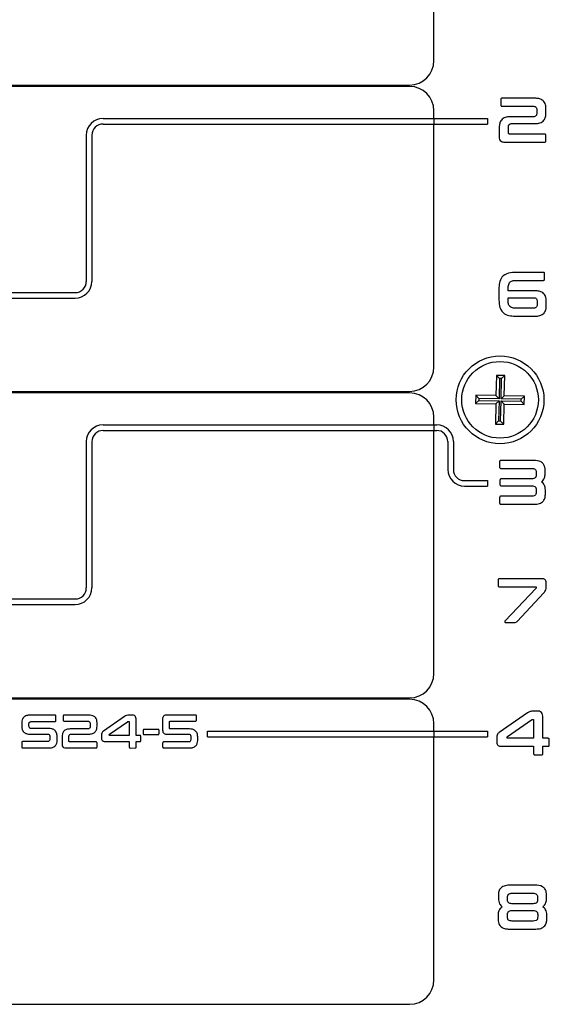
# Model space of a CAD drawing. Header units: millimetres. Extents: x -5 to 540, y -6 to 367.
# Tile 10 of 12: x 417 to 455, y 259 to 330. Entities that reach past the tile are written whole.
import ezdxf

# ---------------------------------------------------------------- set-up
doc = ezdxf.new("R2010")
doc.units = ezdxf.units.MM

msp = doc.modelspace()

# ---------------------------------------------------------------- linework, layer by layer
at = {"color": 7, "linetype": 'Continuous', "lineweight": 25}
for p, q in [((446.3949, 326.9543), (446.3949, 344.4043)), ((398.6449, 325.2043), (444.6449, 325.2043)), ((444.6449, 325.1043), (398.6449, 325.1043)), ((451.1998, 324.1605), (451.2002, 323.7752)), ((453.653, 324.2551), (451.2981, 324.2558)), ((446.3949, 322.8043), (446.3949, 323.3543)), ((451.2978, 323.6793), (453.5466, 323.68)), ((453.7814, 323.405), (453.782, 323.1978)), ((454.4402, 323.1975), (454.4409, 323.5353)), ((422.6449, 322.8043), (446.3949, 322.8043)), ((422.6449, 322.4043), (446.3949, 322.4043)), ((446.3949, 322.8043), (446.3949, 322.4043)), ((446.3949, 322.8043), (450.2449, 322.8043)), ((446.3949, 304.9543), (446.3949, 322.4043)), ((446.3949, 322.4043), (450.2449, 322.4043)), ((450.2449, 322.8043), (450.2449, 322.4043)), ((453.5505, 322.9271), (451.8632, 322.9277)), ((451.9741, 322.4343), (453.6621, 322.4349)), ((451.0838, 322.1716), (451.0844, 321.4749)), ((451.7432, 321.7793), (451.7432, 322.1718)), ((454.3339, 321.6827), (451.8321, 321.6827)), ((421.4449, 321.6043), (421.4449, 311.1043)), ((421.8449, 321.6043), (421.8449, 311.1043)), ((451.4981, 321.1068), (454.3341, 321.1068)), ((454.4363, 321.2015), (454.4364, 321.5874)), ((454.2418, 311.7551), (452.3208, 311.7558)), ((452.3204, 311.1793), (454.242, 311.18)), ((454.3404, 311.2746), (454.3406, 311.6605)), ((451.063, 310.5477), (451.0637, 309.7731)), ((451.7225, 310.4277), (451.7225, 310.5193)), ((453.6757, 310.4271), (451.7225, 310.4277)), ((396.8949, 310.3043), (420.6449, 310.3043)), ((396.8949, 309.9043), (420.6449, 309.9043)), ((451.7225, 309.7773), (451.7225, 309.9349)), ((451.7225, 309.9349), (453.5399, 309.9349)), ((453.8021, 309.6768), (453.8028, 309.4451)), ((454.461, 309.3571), (454.4616, 309.6769)), ((453.535, 309.1827), (452.3208, 309.1827)), ((452.3204, 308.6068), (453.6442, 308.6068)), ((450.8794, 304.3601), (450.8493, 302.9104)), ((451.4792, 304.3476), (450.8794, 304.3601)), ((451.1023, 304.1277), (450.8794, 304.3601)), ((451.1023, 304.1277), (451.0722, 302.678)), ((451.2468, 304.1247), (451.1023, 304.1277)), ((451.2167, 302.675), (451.2468, 304.1247)), ((451.2468, 304.1247), (451.4792, 304.3476)), ((451.4491, 302.898), (451.4792, 304.3476)), ((398.6449, 303.2043), (444.6449, 303.2043)), ((444.6449, 303.1043), (398.6449, 303.1043)), ((449.3996, 302.9405), (449.3871, 302.3406)), ((449.6196, 302.5636), (449.3871, 302.3406)), ((450.8493, 302.9104), (449.3996, 302.9405)), ((449.6226, 302.7081), (449.3996, 302.9405)), ((449.6226, 302.7081), (449.6196, 302.5636)), ((449.6196, 302.5636), (451.0692, 302.5335)), ((451.0722, 302.678), (449.6226, 302.7081)), ((451.0722, 302.678), (450.8493, 302.9104)), ((451.2167, 302.675), (451.4491, 302.898)), ((452.6664, 302.6449), (451.2167, 302.675)), ((452.8988, 302.8679), (451.4491, 302.898)), ((452.6634, 302.5004), (452.6664, 302.6449)), ((452.6664, 302.6449), (452.8988, 302.8679)), ((452.8864, 302.268), (452.8988, 302.8679)), ((449.3871, 302.3406), (450.8368, 302.3105)), ((450.8368, 302.3105), (450.8067, 300.8609)), ((451.0692, 302.5335), (450.8368, 302.3105)), ((451.0692, 302.5335), (451.0391, 301.0838)), ((451.1836, 301.0808), (451.2137, 302.5305)), ((451.2137, 302.5305), (451.4367, 302.2981)), ((451.2137, 302.5305), (452.6634, 302.5004)), ((451.4066, 300.8484), (451.4367, 302.2981)), ((451.4367, 302.2981), (452.8864, 302.268)), ((452.6634, 302.5004), (452.8864, 302.268)), ((446.3949, 300.8043), (446.3949, 301.3543)), ((422.6449, 300.8043), (446.3949, 300.8043)), ((446.3949, 300.8043), (446.3949, 300.4043)), ((446.3949, 300.8043), (446.5949, 300.8043)), ((451.0391, 301.0838), (450.8067, 300.8609)), ((450.8067, 300.8609), (451.4066, 300.8484)), ((451.0391, 301.0838), (451.1836, 301.0808)), ((451.1836, 301.0808), (451.4066, 300.8484)), ((422.6449, 300.4043), (446.3949, 300.4043)), ((446.3949, 282.9543), (446.3949, 300.4043)), ((446.3949, 300.4043), (446.5949, 300.4043)), ((421.4449, 299.6043), (421.4449, 289.1043)), ((421.8449, 299.6043), (421.8449, 289.1043)), ((447.3949, 299.6043), (447.3949, 297.6043)), ((447.7949, 299.6043), (447.7949, 297.6043)), ((451.1136, 298.1605), (451.1139, 297.7752)), ((451.2122, 297.6793), (453.4044, 297.68)), ((453.5343, 298.2551), (451.2125, 298.2558)), ((453.3547, 296.9271), (451.2394, 296.9277)), ((453.7399, 297.3856), (453.7405, 297.217)), ((454.3767, 297.2941), (454.3772, 297.5256)), ((448.5949, 296.8043), (450.2449, 296.8043)), ((448.5949, 296.4043), (450.2449, 296.4043)), ((450.2449, 296.8043), (450.2449, 296.4043)), ((451.1363, 296.8331), (451.1363, 296.5292)), ((451.2394, 296.4343), (453.355, 296.4349)), ((451.1136, 295.5874), (451.1139, 295.2021)), ((453.413, 295.6827), (451.2125, 295.6827)), ((453.7444, 296.1392), (453.7449, 295.9688)), ((454.3987, 295.8668), (454.3994, 296.1349)), ((451.2122, 295.1068), (453.615, 295.1068)), ((450.9975, 289.6527), (450.9981, 289.283)), ((451.1006, 289.1832), (453.701, 289.1838)), ((454.1666, 289.7513), (451.1012, 289.7519)), ((453.7412, 289.1521), (453.7413, 289.1302)), ((454.4538, 289.1657), (454.454, 289.4769)), ((453.7049, 289.0535), (451.5002, 286.7281)), ((452.3697, 286.6918), (454.2792, 288.7485)), ((396.8949, 288.3043), (420.6449, 288.3043)), ((396.8949, 287.9043), (420.6449, 287.9043)), ((451.5494, 286.6062), (452.177, 286.6068)), ((398.6449, 281.2043), (444.6449, 281.2043)), ((444.6449, 281.1043), (398.6449, 281.1043)), ((419.1889, 279.9674), (417.4095, 279.9679)), ((421.6279, 279.9674), (419.8618, 279.9679)), ((424.7294, 279.9674), (424.5328, 279.9679)), ((429.2797, 279.9674), (427.2333, 279.9679)), ((453.1141, 280.1196), (451.084, 278.7185)), ((453.8248, 280.2551), (453.5627, 280.2558)), ((416.8092, 279.4222), (416.8097, 279.1714)), ((417.3291, 279.1951), (417.3291, 279.3124)), ((417.5061, 279.5044), (419.1893, 279.5049)), ((419.2638, 279.5779), (419.264, 279.8946)), ((419.7881, 279.8964), (419.7883, 279.6075)), ((419.8615, 279.5355), (421.5481, 279.536)), ((421.7242, 279.3298), (421.7247, 279.1744)), ((422.2184, 279.1742), (422.2188, 279.4275)), ((424.1963, 279.8658), (422.6738, 278.815)), ((423.1171, 278.5935), (424.4051, 279.4884)), ((424.4789, 279.5151), (424.4992, 279.5156)), ((424.5256, 279.4782), (424.5261, 278.5021)), ((425.0202, 278.5021), (425.0202, 279.621)), ((426.9223, 279.6917), (426.9228, 278.8754)), ((427.4169, 279.0477), (427.4169, 279.4601)), ((427.4831, 279.5355), (429.2799, 279.536)), ((429.3531, 279.607), (429.3534, 279.8965)), ((446.3949, 278.8043), (446.3949, 279.3543)), ((451.6752, 278.4232), (453.3924, 279.6164)), ((453.4909, 279.6521), (453.5179, 279.6527)), ((453.5531, 279.6028), (453.5538, 278.3013)), ((454.2126, 278.3013), (454.2126, 279.7933)), ((417.4025, 278.6018), (418.6588, 278.6022)), ((418.7589, 279.003), (417.5032, 279.003)), ((421.5511, 278.9714), (420.2856, 278.9719)), ((420.3688, 278.6018), (421.6347, 278.6022)), ((422.5423, 278.539), (422.5427, 278.2823)), ((423.0972, 278.5254), (423.0974, 278.5259)), ((423.0974, 278.5259), (423.0974, 278.5463)), ((425.5319, 278.877), (425.5319, 278.6347)), ((425.5922, 278.5735), (426.6043, 278.574)), ((426.6043, 278.9373), (425.5924, 278.9378)), ((426.6646, 278.6343), (426.6648, 278.8772)), ((427.2331, 278.6018), (428.7728, 278.6022)), ((428.8561, 278.9714), (427.4836, 278.9719)), ((430.1449, 278.8043), (446.3949, 278.8043)), ((430.1449, 278.4043), (430.1449, 278.8043)), ((446.3949, 278.8043), (446.3949, 278.4043)), ((446.3949, 278.8043), (450.2449, 278.8043)), ((450.2449, 278.8043), (450.2449, 278.4043)), ((416.8126, 277.9958), (416.8131, 277.6795)), ((418.6554, 278.0692), (416.8911, 278.0692)), ((418.8324, 278.4067), (418.8329, 278.2643)), ((419.3518, 278.1524), (419.3523, 278.4315)), ((419.701, 278.4048), (419.7015, 277.8822)), ((420.1956, 278.1105), (420.1956, 278.4049)), ((422.1386, 278.0381), (420.2623, 278.0381)), ((422.2154, 277.6772), (422.2155, 277.9666)), ((422.7577, 278.0755), (424.5261, 278.076)), ((424.5261, 278.5021), (423.1243, 278.5021)), ((424.5261, 278.076), (424.5261, 277.6785)), ((425.0197, 277.6782), (425.0202, 278.076)), ((425.2955, 278.5021), (425.0202, 278.5021)), ((425.0202, 278.076), (425.2959, 278.076)), ((425.3694, 278.1499), (425.3698, 278.4243)), ((426.9257, 277.9666), (426.9262, 277.6776)), ((428.769, 278.0381), (427.0029, 278.0381)), ((428.9455, 278.4082), (428.946, 278.2354)), ((429.4397, 278.1417), (429.4402, 278.4084)), ((430.1449, 278.4043), (446.3949, 278.4043)), ((446.3949, 260.9543), (446.3949, 278.4043)), ((446.3949, 278.4043), (450.2449, 278.4043)), ((450.9087, 278.3506), (450.9092, 278.0083)), ((451.6486, 278.3324), (451.6488, 278.3331)), ((451.6488, 278.3331), (451.6488, 278.3603)), ((453.5538, 278.3013), (451.6847, 278.3013)), ((454.5796, 278.3013), (454.2126, 278.3013)), ((454.6782, 277.8318), (454.6788, 278.1976)), ((416.8909, 277.6062), (418.7526, 277.6062)), ((420.0118, 277.6062), (422.1387, 277.6062)), ((424.6024, 277.6057), (424.9468, 277.6062)), ((427.0026, 277.6062), (428.8494, 277.6062)), ((451.1959, 277.7326), (453.5538, 277.7333)), ((453.5538, 277.7333), (453.5538, 277.2032)), ((454.212, 277.2028), (454.2126, 277.7333)), ((454.2126, 277.7333), (454.5802, 277.7333)), ((453.6556, 277.1062), (454.1147, 277.1068)), ((453.6368, 267.7551), (451.8801, 267.7558)), ((451.0254, 267.0243), (451.026, 266.7996)), ((451.681, 266.7053), (451.6815, 266.8794)), ((452.0078, 267.1793), (453.5089, 267.18)), ((453.8352, 266.8791), (453.8355, 266.7056)), ((454.4804, 266.7993), (454.4809, 267.025)), ((452.0565, 265.9381), (453.4603, 265.9388)), ((453.4597, 266.4232), (452.0567, 266.4238)), ((451.0033, 265.6282), (451.0036, 265.3672)), ((451.6771, 265.457), (451.6771, 265.6552)), ((453.5129, 265.1827), (452.0037, 265.1827)), ((453.8436, 265.6548), (453.8443, 265.4572)), ((454.5025, 265.3668), (454.5031, 265.6282)), ((451.8003, 264.6068), (453.7163, 264.6068)), ((398.6449, 259.2043), (444.6449, 259.2043))]:
    msp.add_line(p, q, dxfattribs=at)
for radius in [3.15, 2.75]:
    msp.add_circle((451.143, 302.6043), radius, dxfattribs=at)
for centre, radius, start, end in [((444.6449, 326.9543), 1.75, 270, 0), ((444.6449, 323.3543), 1.75, 0, 90), ((422.6449, 321.6043), 1.2, 90, 180), ((422.6449, 321.6043), 0.8, 90, 180), ((420.6449, 311.1043), 0.8, 270, 0), ((420.6449, 311.1043), 1.2, 270, 0), ((444.6449, 304.9543), 1.75, 270, 0), ((444.6449, 301.3543), 1.75, 0, 90), ((422.6449, 299.6043), 1.2, 90, 180), ((446.5949, 299.6043), 1.2, 0, 90), ((422.6449, 299.6043), 0.8, 90, 180), ((446.5949, 299.6043), 0.8, 0, 90), ((448.5949, 297.6043), 1.2, 180, 270), ((448.5949, 297.6043), 0.8, 180, 270), ((420.6449, 289.1043), 1.2, 270, 360), ((420.6449, 289.1043), 0.8, 270, 360), ((444.6449, 282.9543), 1.75, 270, 0), ((444.6449, 279.3543), 1.75, 0, 90), ((444.6449, 260.9543), 1.75, 270, 0)]:
    msp.add_arc(centre, radius, start, end, dxfattribs=at)
for points, knots in [([(451.2981, 324.2558), (451.2834, 324.2551), (451.254, 324.2538), (451.2168, 324.231), (451.2014, 324.1951), (451.2004, 324.172), (451.1998, 324.1605)], [0, 0, 0, 0, 0.2804045, 0.5589546, 0.7791034, 1, 1, 1, 1]), ([(451.2002, 323.7752), (451.2007, 323.7604), (451.2017, 323.7308), (451.2268, 323.6947), (451.2631, 323.681), (451.2862, 323.6799), (451.2978, 323.6793)], [0, 0, 0, 0, 0.280362, 0.5588003, 0.7791083, 1, 1, 1, 1]), ([(454.4409, 323.5353), (454.4313, 323.6495), (454.4124, 323.8773), (454.198, 324.137), (453.9199, 324.2403), (453.7421, 324.2502), (453.653, 324.2551)], [0, 0, 0, 0, 0.2801527, 0.5584668, 0.7788497, 1, 1, 1, 1]), ([(453.5466, 323.68), (453.5858, 323.677), (453.6637, 323.6712), (453.7721, 323.5687), (453.7778, 323.4672), (453.7814, 323.405)], [0, 0, 0, 0, 0.2815358, 0.5601904, 1, 1, 1, 1]), ([(453.782, 323.1978), (453.7806, 323.1597), (453.7777, 323.0838), (453.7296, 322.9829), (453.6404, 322.9329), (453.5805, 322.929), (453.5505, 322.9271)], [0, 0, 0, 0, 0.2809324, 0.559492, 0.7793766, 1, 1, 1, 1]), ([(453.6621, 322.4349), (453.7787, 322.4422), (454.0109, 322.4568), (454.2979, 322.644), (454.4242, 322.924), (454.4349, 323.1062), (454.4402, 323.1975)], [0, 0, 0, 0, 0.2807884, 0.5589785, 0.7789705, 1, 1, 1, 1]), ([(451.8632, 322.9277), (451.7471, 322.9201), (451.5161, 322.905), (451.2287, 322.7219), (451.1, 322.444), (451.0892, 322.2626), (451.0838, 322.1716)], [0, 0, 0, 0, 0.2808696, 0.5591232, 0.7790389, 1, 1, 1, 1]), ([(451.7432, 322.1718), (451.7444, 322.2094), (451.7468, 322.2842), (451.7973, 322.382), (451.8855, 322.4297), (451.9445, 322.4327), (451.9741, 322.4343)], [0, 0, 0, 0, 0.2809042, 0.5594152, 0.7792352, 1, 1, 1, 1]), ([(451.8321, 321.6827), (451.8178, 321.6834), (451.7893, 321.6847), (451.7559, 321.7107), (451.7441, 321.746), (451.7435, 321.7682), (451.7432, 321.7793)], [0, 0, 0, 0, 0.2802754, 0.5587017, 0.779138, 1, 1, 1, 1]), ([(454.4364, 321.5874), (454.4352, 321.6024), (454.4327, 321.6322), (454.4062, 321.6681), (454.3689, 321.6806), (454.3455, 321.682), (454.3339, 321.6827)], [0, 0, 0, 0, 0.2803609, 0.5583966, 0.7793876, 1, 1, 1, 1]), ([(451.0844, 321.4749), (451.0867, 321.4142), (451.0911, 321.2936), (451.2411, 321.1157), (451.4005, 321.1102), (451.4981, 321.1068)], [0, 0, 0, 0, 0.2816564, 0.5598839, 1, 1, 1, 1]), ([(454.3341, 321.1068), (454.349, 321.1073), (454.3788, 321.1083), (454.4166, 321.1308), (454.4337, 321.1665), (454.4354, 321.1898), (454.4363, 321.2015)], [0, 0, 0, 0, 0.2803052, 0.5592733, 0.7790882, 1, 1, 1, 1]), ([(452.3208, 311.7558), (452.1304, 311.7519), (451.7527, 311.7443), (451.2501, 311.4729), (451.0769, 310.9939), (451.0676, 310.6968), (451.063, 310.5477)], [0, 0, 0, 0, 0.2814861, 0.5586553, 0.7786242, 1, 1, 1, 1]), ([(454.3406, 311.6605), (454.3398, 311.6753), (454.3382, 311.7048), (454.313, 311.7408), (454.2764, 311.754), (454.2533, 311.7548), (454.2418, 311.7551)], [0, 0, 0, 0, 0.2803373, 0.5586626, 0.7791464, 1, 1, 1, 1]), ([(451.7225, 310.5193), (451.7232, 310.6171), (451.7246, 310.8109), (451.8375, 311.0869), (452.0902, 311.1755), (452.2435, 311.178), (452.3204, 311.1793)], [0, 0, 0, 0, 0.2817892, 0.558923, 0.7785643, 1, 1, 1, 1]), ([(454.242, 311.18), (454.2567, 311.1804), (454.2861, 311.1814), (454.3235, 311.2041), (454.3387, 311.24), (454.3398, 311.2631), (454.3404, 311.2746)], [0, 0, 0, 0, 0.28036721, 0.5589257, 0.77912152, 1, 1, 1, 1]), ([(454.4616, 309.6769), (454.4559, 309.7945), (454.4444, 310.0286), (454.2415, 310.3131), (453.9505, 310.4152), (453.7674, 310.4231), (453.6757, 310.4271)], [0, 0, 0, 0, 0.28063964, 0.55833574, 0.77870156, 1, 1, 1, 1]), ([(451.0637, 309.7731), (451.0687, 309.5848), (451.0787, 309.2113), (451.4093, 308.7555), (451.8823, 308.6197), (452.1742, 308.6111), (452.3204, 308.6068)], [0, 0, 0, 0, 0.2811624, 0.5577012, 0.7783847, 1, 1, 1, 1]), ([(452.3208, 309.1827), (452.2275, 309.1827), (452.0429, 309.1826), (451.7931, 309.3177), (451.7262, 309.5591), (451.7237, 309.7045), (451.7225, 309.7773)], [0, 0, 0, 0, 0.2818324, 0.557833, 0.7782774, 1, 1, 1, 1]), ([(453.5399, 309.9349), (453.5799, 309.9334), (453.6593, 309.9305), (453.7612, 309.8695), (453.7998, 309.7706), (453.8014, 309.7081), (453.8021, 309.6768)], [0, 0, 0, 0, 0.28114212, 0.55846167, 0.77862919, 1, 1, 1, 1]), ([(453.8028, 309.4451), (453.8018, 309.4041), (453.8, 309.3227), (453.7308, 309.2232), (453.6305, 309.1856), (453.5668, 309.1837), (453.535, 309.1827)], [0, 0, 0, 0, 0.28077726, 0.55835034, 0.77881886, 1, 1, 1, 1]), ([(453.6442, 308.6068), (453.7635, 308.6121), (454.0007, 308.6225), (454.3069, 308.7923), (454.4479, 309.0765), (454.4566, 309.2634), (454.461, 309.3571)], [0, 0, 0, 0, 0.281224, 0.5591851, 0.7791238, 1, 1, 1, 1]), ([(451.2125, 298.2558), (451.1978, 298.2551), (451.1683, 298.2537), (451.1306, 298.2314), (451.1152, 298.1952), (451.1141, 298.1721), (451.1136, 298.1605)], [0, 0, 0, 0, 0.2803907, 0.558904, 0.779153, 1, 1, 1, 1]), ([(451.1139, 297.7752), (451.1144, 297.7603), (451.1154, 297.7307), (451.1408, 297.6945), (451.1775, 297.6812), (451.2006, 297.6799), (451.2122, 297.6793)], [0, 0, 0, 0, 0.2803744, 0.5586298, 0.7792259, 1, 1, 1, 1]), ([(453.4044, 297.68), (453.4526, 297.6784), (453.5486, 297.6754), (453.6764, 297.6142), (453.7375, 297.4996), (453.7391, 297.4236), (453.7399, 297.3856)], [0, 0, 0, 0, 0.281044, 0.5597557, 0.7792284, 1, 1, 1, 1]), ([(454.3772, 297.5256), (454.3742, 297.606), (454.3681, 297.7664), (454.2801, 297.9973), (454.0078, 298.2373), (453.7296, 298.2478), (453.5343, 298.2551)], [0, 0, 0, 0, 0.1877116, 0.3747211, 0.5611201, 1, 1, 1, 1]), ([(451.2394, 296.9277), (451.2245, 296.927), (451.1946, 296.9255), (451.156, 296.9042), (451.1384, 296.8683), (451.137, 296.8448), (451.1363, 296.8331)], [0, 0, 0, 0, 0.2803269, 0.5591869, 0.7791562, 1, 1, 1, 1]), ([(453.7405, 297.217), (453.7377, 297.1699), (453.7336, 297.0992), (453.6819, 297.0198), (453.5718, 296.9318), (453.4511, 296.9292), (453.3547, 296.9271)], [0, 0, 0, 0, 0.2502915, 0.3760207, 0.5014834, 1, 1, 1, 1]), ([(454.116, 296.7086), (454.1634, 296.7494), (454.2581, 296.831), (454.3585, 297.0358), (454.3698, 297.1962), (454.3767, 297.2941)], [0, 0, 0, 0, 0.2801036, 0.5602137, 1, 1, 1, 1]), ([(451.1363, 296.5292), (451.1372, 296.5141), (451.139, 296.484), (451.1752, 296.4387), (451.215, 296.436), (451.2394, 296.4343)], [0, 0, 0, 0, 0.2813168, 0.5609339, 1, 1, 1, 1]), ([(453.355, 296.4349), (453.4522, 296.4314), (453.5737, 296.4271), (453.6858, 296.3389), (453.7373, 296.2582), (453.7416, 296.1867), (453.7444, 296.1392)], [0, 0, 0, 0, 0.4985366, 0.6240806, 0.7498397, 1, 1, 1, 1]), ([(454.3994, 296.1349), (454.389, 296.2649), (454.3706, 296.4969), (454.1938, 296.6439), (454.116, 296.7086)], [0, 0, 0, 0, 0.5600594, 1, 1, 1, 1]), ([(451.2125, 295.6827), (451.1978, 295.682), (451.1683, 295.6806), (451.1306, 295.6582), (451.1152, 295.6221), (451.1141, 295.5989), (451.1136, 295.5874)], [0, 0, 0, 0, 0.2803907, 0.558904, 0.779153, 1, 1, 1, 1]), ([(453.7449, 295.9688), (453.7429, 295.9207), (453.739, 295.8251), (453.6145, 295.69), (453.4896, 295.6855), (453.413, 295.6827)], [0, 0, 0, 0, 0.2815374, 0.559853, 1, 1, 1, 1]), ([(453.615, 295.1068), (453.733, 295.112), (453.9675, 295.1223), (454.264, 295.3041), (454.388, 295.5902), (454.3951, 295.7745), (454.3987, 295.8668)], [0, 0, 0, 0, 0.2812303, 0.55877586, 0.7789327, 1, 1, 1, 1]), ([(451.1139, 295.2021), (451.1144, 295.1872), (451.1153, 295.1575), (451.1412, 295.122), (451.1774, 295.1078), (451.2005, 295.1072), (451.2122, 295.1068)], [0, 0, 0, 0, 0.28027946, 0.55904647, 0.77892438, 1, 1, 1, 1]), ([(451.1012, 289.7519), (451.0859, 289.751), (451.0554, 289.7493), (451.0168, 289.7257), (451.0002, 289.6886), (450.9984, 289.6647), (450.9975, 289.6527)], [0, 0, 0, 0, 0.2803713, 0.5589619, 0.7792126, 1, 1, 1, 1]), ([(450.9981, 289.283), (450.9991, 289.2677), (451.001, 289.2372), (451.0278, 289.2008), (451.0649, 289.1859), (451.0887, 289.1841), (451.1006, 289.1832)], [0, 0, 0, 0, 0.2801697, 0.5590246, 0.7791373, 1, 1, 1, 1]), ([(453.701, 289.1838), (453.7061, 289.1831), (453.7164, 289.1815), (453.7305, 289.1757), (453.7386, 289.1642), (453.7403, 289.1561), (453.7412, 289.1521)], [0, 0, 0, 0, 0.28008446, 0.55955261, 0.77968188, 1, 1, 1, 1]), ([(453.7413, 289.1302), (453.7384, 289.114), (453.7332, 289.085), (453.7135, 289.0632), (453.7049, 289.0535)], [0, 0, 0, 0, 0.5570056, 1, 1, 1, 1]), ([(454.454, 289.4769), (454.4504, 289.5192), (454.4433, 289.6037), (454.3674, 289.7021), (454.2657, 289.7455), (454.1996, 289.7493), (454.1666, 289.7513)], [0, 0, 0, 0, 0.2800697, 0.5589482, 0.779217, 1, 1, 1, 1]), ([(454.2792, 288.7485), (454.3379, 288.8162), (454.4429, 288.9372), (454.4505, 289.0958), (454.4538, 289.1657)], [0, 0, 0, 0, 0.5596994, 1, 1, 1, 1]), ([(451.5002, 286.7281), (451.4923, 286.7162), (451.4766, 286.6926), (451.4786, 286.655), (451.492, 286.6302), (451.5139, 286.6113), (451.5352, 286.6083), (451.5494, 286.6062)], [0, 0, 0, 0, 0.2501915, 0.4986031, 0.6242145, 0.7497859, 1, 1, 1, 1]), ([(452.177, 286.6068), (452.2191, 286.6096), (452.2944, 286.6146), (452.3466, 286.6682), (452.3697, 286.6918)], [0, 0, 0, 0, 0.5585258, 1, 1, 1, 1]), ([(417.4095, 279.9679), (417.3231, 279.9626), (417.1511, 279.9521), (416.9342, 279.8252), (416.8231, 279.6254), (416.8138, 279.49), (416.8092, 279.4222)], [0, 0, 0, 0, 0.2810234, 0.5594518, 0.7793847, 1, 1, 1, 1]), ([(419.264, 279.8946), (419.2634, 279.9059), (419.262, 279.9283), (419.2434, 279.9563), (419.2152, 279.9659), (419.1977, 279.9669), (419.1889, 279.9674)], [0, 0, 0, 0, 0.280453, 0.5582262, 0.7794171, 1, 1, 1, 1]), ([(419.8618, 279.9679), (419.8507, 279.9674), (419.8287, 279.9664), (419.8008, 279.9493), (419.7893, 279.9224), (419.7885, 279.9051), (419.7881, 279.8964)], [0, 0, 0, 0, 0.2804045, 0.5589546, 0.7791034, 1, 1, 1, 1]), ([(422.2188, 279.4275), (422.2117, 279.5132), (422.1975, 279.684), (422.0367, 279.8788), (421.8281, 279.9563), (421.6947, 279.9637), (421.6279, 279.9674)], [0, 0, 0, 0, 0.2801527, 0.5584668, 0.7788497, 1, 1, 1, 1]), ([(424.5328, 279.9679), (424.4649, 279.9646), (424.3435, 279.9587), (424.2413, 279.8942), (424.1963, 279.8658)], [0, 0, 0, 0, 0.5595194, 1, 1, 1, 1]), ([(425.0202, 279.621), (425.0188, 279.67), (425.0161, 279.7673), (424.9642, 279.9032), (424.8456, 279.9652), (424.7682, 279.9667), (424.7294, 279.9674)], [0, 0, 0, 0, 0.2814416, 0.5593997, 0.7789768, 1, 1, 1, 1]), ([(427.2333, 279.9679), (427.1885, 279.9662), (427.0994, 279.9629), (426.9798, 279.9058), (426.9263, 279.7976), (426.9237, 279.727), (426.9223, 279.6917)], [0, 0, 0, 0, 0.2812293, 0.55903424, 0.77897821, 1, 1, 1, 1]), ([(429.3534, 279.8965), (429.3527, 279.9075), (429.3515, 279.9295), (429.3328, 279.9564), (429.3055, 279.9667), (429.2883, 279.9672), (429.2797, 279.9674)], [0, 0, 0, 0, 0.2803256, 0.55882526, 0.77902687, 1, 1, 1, 1]), ([(453.5627, 280.2558), (453.4721, 280.2514), (453.3104, 280.2436), (453.1741, 280.1575), (453.1141, 280.1196)], [0, 0, 0, 0, 0.55951944, 1, 1, 1, 1]), ([(454.2126, 279.7933), (454.2108, 279.8586), (454.2072, 279.9883), (454.1379, 280.1695), (453.9797, 280.2521), (453.8766, 280.2541), (453.8248, 280.2551)], [0, 0, 0, 0, 0.2814416, 0.5593997, 0.7789768, 1, 1, 1, 1]), ([(417.3291, 279.3124), (417.3297, 279.3405), (417.3308, 279.3965), (417.3734, 279.4674), (417.4404, 279.4991), (417.4842, 279.5026), (417.5061, 279.5044)], [0, 0, 0, 0, 0.2807432, 0.5588468, 0.7789819, 1, 1, 1, 1]), ([(419.1893, 279.5049), (419.2006, 279.5053), (419.2231, 279.5059), (419.2514, 279.5238), (419.2624, 279.5515), (419.2633, 279.5691), (419.2638, 279.5779)], [0, 0, 0, 0, 0.2803544, 0.5587472, 0.77928, 1, 1, 1, 1]), ([(419.7883, 279.6075), (419.7887, 279.5963), (419.7894, 279.5742), (419.8083, 279.5471), (419.8355, 279.5368), (419.8528, 279.536), (419.8615, 279.5355)], [0, 0, 0, 0, 0.280362, 0.5588003, 0.7791083, 1, 1, 1, 1]), ([(421.5481, 279.536), (421.5775, 279.5338), (421.636, 279.5295), (421.7172, 279.4526), (421.7216, 279.3764), (421.7242, 279.3298)], [0, 0, 0, 0, 0.2815358, 0.5601904, 1, 1, 1, 1]), ([(424.4051, 279.4884), (424.4177, 279.4968), (424.4403, 279.5118), (424.4671, 279.5141), (424.4789, 279.5151)], [0, 0, 0, 0, 0.5604269, 1, 1, 1, 1]), ([(424.4992, 279.5156), (424.5036, 279.5153), (424.5103, 279.5148), (424.5173, 279.5092), (424.5246, 279.4982), (424.5252, 279.4871), (424.5256, 279.4782)], [0, 0, 0, 0, 0.2490997, 0.3753191, 0.5015037, 1, 1, 1, 1]), ([(427.4169, 279.4601), (427.4172, 279.4708), (427.4177, 279.4923), (427.4321, 279.5206), (427.4577, 279.5339), (427.4746, 279.535), (427.4831, 279.5355)], [0, 0, 0, 0, 0.2803492, 0.5592347, 0.7791312, 1, 1, 1, 1]), ([(429.2799, 279.536), (429.2909, 279.5364), (429.3129, 279.537), (429.3405, 279.5544), (429.3519, 279.5812), (429.3527, 279.5984), (429.3531, 279.607)], [0, 0, 0, 0, 0.28036668, 0.55897781, 0.77906907, 1, 1, 1, 1]), ([(453.3924, 279.6164), (453.4093, 279.6276), (453.4393, 279.6476), (453.4751, 279.6507), (453.4909, 279.6521)], [0, 0, 0, 0, 0.5604269, 1, 1, 1, 1]), ([(453.5179, 279.6527), (453.5238, 279.6523), (453.5328, 279.6517), (453.5421, 279.6442), (453.5518, 279.6296), (453.5525, 279.6147), (453.5531, 279.6028)], [0, 0, 0, 0, 0.2490997, 0.3753191, 0.5015037, 1, 1, 1, 1]), ([(416.8097, 279.1714), (416.8156, 279.0832), (416.8274, 278.9074), (416.9837, 278.7007), (417.1961, 278.6127), (417.3336, 278.6054), (417.4025, 278.6018)], [0, 0, 0, 0, 0.28046963, 0.55855741, 0.77884577, 1, 1, 1, 1]), ([(417.5032, 279.003), (417.4752, 279.0049), (417.4195, 279.0086), (417.3553, 279.061), (417.3318, 279.1298), (417.33, 279.1733), (417.3291, 279.1951)], [0, 0, 0, 0, 0.2803444, 0.558328, 0.778955, 1, 1, 1, 1]), ([(418.6588, 278.6022), (418.687, 278.6002), (418.7432, 278.596), (418.8068, 278.5419), (418.8297, 278.4725), (418.8315, 278.4287), (418.8324, 278.4067)], [0, 0, 0, 0, 0.2802675, 0.558338, 0.7790026, 1, 1, 1, 1]), ([(419.3523, 278.4315), (419.3461, 278.5199), (419.3339, 278.6958), (419.1786, 278.9037), (418.9656, 278.992), (418.8279, 278.9993), (418.7589, 279.003)], [0, 0, 0, 0, 0.2806113, 0.5586355, 0.7788737, 1, 1, 1, 1]), ([(420.2856, 278.9719), (420.1985, 278.9662), (420.0252, 278.9548), (419.8097, 278.8175), (419.7132, 278.6091), (419.7051, 278.473), (419.701, 278.4048)], [0, 0, 0, 0, 0.28086957, 0.55912323, 0.77903886, 1, 1, 1, 1]), ([(420.1956, 278.4049), (420.1965, 278.4331), (420.1983, 278.4892), (420.2361, 278.5626), (420.3023, 278.5984), (420.3466, 278.6006), (420.3688, 278.6018)], [0, 0, 0, 0, 0.2809042, 0.5594152, 0.7792352, 1, 1, 1, 1]), ([(421.7247, 279.1744), (421.7236, 279.1458), (421.7215, 279.0889), (421.6854, 279.0133), (421.6185, 278.9758), (421.5736, 278.9728), (421.5511, 278.9714)], [0, 0, 0, 0, 0.2809324, 0.559492, 0.7793766, 1, 1, 1, 1]), ([(421.6347, 278.6022), (421.7222, 278.6077), (421.8963, 278.6187), (422.1116, 278.759), (422.2063, 278.969), (422.2143, 279.1057), (422.2184, 279.1742)], [0, 0, 0, 0, 0.2807884, 0.5589785, 0.7789705, 1, 1, 1, 1]), ([(422.6738, 278.815), (422.6497, 278.7968), (422.6017, 278.7606), (422.5476, 278.6642), (422.5443, 278.5865), (422.5423, 278.539)], [0, 0, 0, 0, 0.2806085, 0.5602661, 1, 1, 1, 1]), ([(423.1243, 278.5021), (423.1205, 278.5024), (423.113, 278.503), (423.1039, 278.5085), (423.0979, 278.5165), (423.0974, 278.5224), (423.0972, 278.5254)], [0, 0, 0, 0, 0.2803815, 0.5601561, 0.7789061, 1, 1, 1, 1]), ([(423.0974, 278.5463), (423.0977, 278.5566), (423.0983, 278.5751), (423.1114, 278.5879), (423.1171, 278.5935)], [0, 0, 0, 0, 0.5593252, 1, 1, 1, 1]), ([(425.5924, 278.9378), (425.5833, 278.9371), (425.5651, 278.9356), (425.5423, 278.921), (425.5332, 278.8985), (425.5323, 278.8842), (425.5319, 278.877)], [0, 0, 0, 0, 0.2803605, 0.5587533, 0.7792981, 1, 1, 1, 1]), ([(425.5319, 278.6347), (425.5324, 278.6255), (425.5335, 278.6071), (425.5484, 278.5845), (425.5706, 278.5748), (425.585, 278.574), (425.5922, 278.5735)], [0, 0, 0, 0, 0.28028247, 0.55907512, 0.7791056, 1, 1, 1, 1]), ([(426.6648, 278.8772), (426.6641, 278.8863), (426.6628, 278.9044), (426.648, 278.927), (426.6256, 278.936), (426.6114, 278.9369), (426.6043, 278.9373)], [0, 0, 0, 0, 0.2803326, 0.5587631, 0.7792767, 1, 1, 1, 1]), ([(426.6043, 278.574), (426.6135, 278.5744), (426.6318, 278.575), (426.654, 278.5907), (426.6632, 278.6129), (426.6641, 278.6272), (426.6646, 278.6343)], [0, 0, 0, 0, 0.2802236, 0.5591255, 0.77915, 1, 1, 1, 1]), ([(426.9228, 278.8754), (426.9244, 278.83), (426.9274, 278.7397), (427.0412, 278.6079), (427.1602, 278.6041), (427.2331, 278.6018)], [0, 0, 0, 0, 0.2817093, 0.5596714, 1, 1, 1, 1]), ([(427.4836, 278.9719), (427.4725, 278.9723), (427.4505, 278.9733), (427.4189, 279.0013), (427.4177, 279.0301), (427.4169, 279.0477)], [0, 0, 0, 0, 0.2811415, 0.5610688, 1, 1, 1, 1]), ([(428.7728, 278.6022), (428.8009, 278.6002), (428.8568, 278.5961), (428.9207, 278.543), (428.9438, 278.4738), (428.945, 278.4301), (428.9455, 278.4082)], [0, 0, 0, 0, 0.280526, 0.5580814, 0.7787996, 1, 1, 1, 1]), ([(429.4402, 278.4084), (429.4343, 278.4955), (429.4226, 278.6689), (429.2696, 278.874), (429.0597, 278.9607), (428.924, 278.9678), (428.8561, 278.9714)], [0, 0, 0, 0, 0.2805825, 0.5587273, 0.7789124, 1, 1, 1, 1]), ([(451.084, 278.7185), (451.0519, 278.6943), (450.9879, 278.646), (450.9158, 278.5175), (450.9114, 278.4139), (450.9087, 278.3506)], [0, 0, 0, 0, 0.28060846, 0.56026607, 1, 1, 1, 1]), ([(416.8911, 278.0692), (416.8796, 278.0687), (416.8567, 278.0678), (416.8274, 278.0505), (416.8147, 278.0227), (416.8133, 278.0048), (416.8126, 277.9958)], [0, 0, 0, 0, 0.2803741, 0.55898, 0.7792931, 1, 1, 1, 1]), ([(418.8329, 278.2643), (418.8324, 278.2359), (418.8313, 278.1794), (418.789, 278.1075), (418.7217, 278.0747), (418.6775, 278.0711), (418.6554, 278.0692)], [0, 0, 0, 0, 0.2808672, 0.5590636, 0.779161, 1, 1, 1, 1]), ([(418.7526, 277.6062), (418.839, 277.6113), (419.011, 277.6215), (419.2278, 277.7489), (419.3385, 277.949), (419.3474, 278.0845), (419.3518, 278.1524)], [0, 0, 0, 0, 0.28095261, 0.55936921, 0.7793489, 1, 1, 1, 1]), ([(419.7015, 277.8822), (419.7032, 277.8367), (419.7065, 277.7463), (419.819, 277.6128), (419.9385, 277.6087), (420.0118, 277.6062)], [0, 0, 0, 0, 0.28165636, 0.55988389, 1, 1, 1, 1]), ([(420.2623, 278.0381), (420.2515, 278.0386), (420.2302, 278.0396), (420.2051, 278.0591), (420.1963, 278.0856), (420.1958, 278.1022), (420.1956, 278.1105)], [0, 0, 0, 0, 0.2802754, 0.5587017, 0.779138, 1, 1, 1, 1]), ([(422.2155, 277.9666), (422.2146, 277.9779), (422.2127, 278.0002), (422.1928, 278.0271), (422.1649, 278.0365), (422.1473, 278.0376), (422.1386, 278.0381)], [0, 0, 0, 0, 0.2803609, 0.5583966, 0.7793876, 1, 1, 1, 1]), ([(422.5427, 278.2823), (422.5453, 278.2505), (422.5505, 278.1872), (422.6069, 278.1128), (422.6833, 278.0805), (422.7329, 278.0772), (422.7577, 278.0755)], [0, 0, 0, 0, 0.2800192, 0.5587421, 0.7790616, 1, 1, 1, 1]), ([(425.3698, 278.4243), (425.3691, 278.4357), (425.3677, 278.4586), (425.3503, 278.4877), (425.3224, 278.5), (425.3045, 278.5014), (425.2955, 278.5021)], [0, 0, 0, 0, 0.2803387, 0.5589015, 0.7792477, 1, 1, 1, 1]), ([(425.2959, 278.076), (425.3072, 278.0763), (425.3297, 278.0769), (425.3572, 278.096), (425.3682, 278.1235), (425.369, 278.1411), (425.3694, 278.1499)], [0, 0, 0, 0, 0.28024699, 0.55900508, 0.77910269, 1, 1, 1, 1]), ([(427.0029, 278.0381), (426.9917, 278.0375), (426.9693, 278.0365), (426.9406, 278.0199), (426.9277, 277.993), (426.9264, 277.9754), (426.9257, 277.9666)], [0, 0, 0, 0, 0.2803481, 0.5591313, 0.7791308, 1, 1, 1, 1]), ([(428.946, 278.2354), (428.9445, 278.2071), (428.9414, 278.1507), (428.9032, 278.0768), (428.8358, 278.042), (428.7913, 278.0394), (428.769, 278.0381)], [0, 0, 0, 0, 0.2807484, 0.5594083, 0.7790414, 1, 1, 1, 1]), ([(428.8494, 277.6062), (428.9343, 277.6111), (429.1035, 277.6209), (429.3176, 277.7448), (429.4262, 277.9418), (429.4352, 278.075), (429.4397, 278.1417)], [0, 0, 0, 0, 0.2809579, 0.5594717, 0.7793535, 1, 1, 1, 1]), ([(450.9092, 278.0083), (450.9127, 277.9659), (450.9197, 277.8815), (450.9949, 277.7824), (451.0968, 277.7393), (451.1629, 277.7348), (451.1959, 277.7326)], [0, 0, 0, 0, 0.2800192, 0.5587421, 0.7790616, 1, 1, 1, 1]), ([(451.6847, 278.3013), (451.6797, 278.3017), (451.6697, 278.3026), (451.6575, 278.3099), (451.6495, 278.3206), (451.6489, 278.3285), (451.6486, 278.3324)], [0, 0, 0, 0, 0.2803815, 0.5601561, 0.7789061, 1, 1, 1, 1]), ([(451.6488, 278.3603), (451.6493, 278.374), (451.6501, 278.3987), (451.6675, 278.4157), (451.6752, 278.4232)], [0, 0, 0, 0, 0.5593252, 1, 1, 1, 1]), ([(454.6788, 278.1976), (454.6778, 278.2129), (454.676, 278.2434), (454.6527, 278.2822), (454.6155, 278.2986), (454.5916, 278.3004), (454.5796, 278.3013)], [0, 0, 0, 0, 0.2803387, 0.5589015, 0.7792477, 1, 1, 1, 1]), ([(454.5802, 277.7333), (454.5952, 277.7337), (454.6253, 277.7345), (454.6619, 277.76), (454.6766, 277.7966), (454.6777, 277.8201), (454.6782, 277.8318)], [0, 0, 0, 0, 0.280247, 0.5590051, 0.7791027, 1, 1, 1, 1]), ([(416.8131, 277.6795), (416.8137, 277.6679), (416.815, 277.6449), (416.8356, 277.6177), (416.8639, 277.6074), (416.8819, 277.6066), (416.8909, 277.6062)], [0, 0, 0, 0, 0.28023808, 0.558842, 0.77910835, 1, 1, 1, 1]), ([(422.1387, 277.6062), (422.1499, 277.6066), (422.1723, 277.6073), (422.2007, 277.6242), (422.2135, 277.6509), (422.2148, 277.6684), (422.2154, 277.6772)], [0, 0, 0, 0, 0.28030524, 0.55927333, 0.77908821, 1, 1, 1, 1]), ([(424.5261, 277.6785), (424.5267, 277.6671), (424.5279, 277.6444), (424.5483, 277.6177), (424.5759, 277.6069), (424.5936, 277.6061), (424.6024, 277.6057)], [0, 0, 0, 0, 0.2802209, 0.559136, 0.7790428, 1, 1, 1, 1]), ([(424.9468, 277.6062), (424.9579, 277.6065), (424.98, 277.6072), (425.0076, 277.6251), (425.0185, 277.6522), (425.0193, 277.6695), (425.0197, 277.6782)], [0, 0, 0, 0, 0.2803517, 0.5588959, 0.779132, 1, 1, 1, 1]), ([(426.9262, 277.6776), (426.9268, 277.6663), (426.928, 277.6437), (426.9487, 277.6176), (426.9761, 277.6069), (426.9937, 277.6064), (427.0026, 277.6062)], [0, 0, 0, 0, 0.28015286, 0.55929736, 0.77888304, 1, 1, 1, 1]), ([(453.5538, 277.2032), (453.5546, 277.188), (453.5562, 277.1577), (453.5833, 277.1222), (453.6202, 277.1078), (453.6438, 277.1067), (453.6556, 277.1062)], [0, 0, 0, 0, 0.2802209, 0.559136, 0.7790428, 1, 1, 1, 1]), ([(454.1147, 277.1068), (454.1295, 277.1073), (454.159, 277.1082), (454.1958, 277.132), (454.2103, 277.1682), (454.2114, 277.1913), (454.212, 277.2028)], [0, 0, 0, 0, 0.2803517, 0.5588959, 0.779132, 1, 1, 1, 1]), ([(451.8801, 267.7558), (451.759, 267.7517), (451.518, 267.7436), (451.1914, 267.5991), (451.0374, 267.3105), (451.0294, 267.1199), (451.0254, 267.0243)], [0, 0, 0, 0, 0.2814614, 0.5598172, 0.7791849, 1, 1, 1, 1]), ([(454.4809, 267.025), (454.4778, 267.1054), (454.4717, 267.266), (454.3826, 267.4965), (454.1104, 267.7365), (453.8321, 267.7475), (453.6368, 267.7551)], [0, 0, 0, 0, 0.187738, 0.3747289, 0.561164, 1, 1, 1, 1]), ([(451.026, 266.7996), (451.0368, 266.6668), (451.0561, 266.4298), (451.2298, 266.2712), (451.3062, 266.2014)], [0, 0, 0, 0, 0.5600971, 1, 1, 1, 1]), ([(452.0567, 266.4238), (452.0116, 266.4249), (451.9216, 266.4271), (451.8087, 266.4555), (451.7372, 266.5127), (451.6872, 266.5904), (451.6835, 266.6594), (451.681, 266.7053)], [0, 0, 0, 0, 0.2506743, 0.5004071, 0.6254402, 0.7508161, 1, 1, 1, 1]), ([(451.6815, 266.8794), (451.684, 266.9275), (451.6888, 267.0233), (451.7776, 267.1346), (451.8958, 267.1749), (451.9704, 267.1778), (452.0078, 267.1793)], [0, 0, 0, 0, 0.2804374, 0.5582109, 0.7786879, 1, 1, 1, 1]), ([(453.8355, 266.7056), (453.8329, 266.6597), (453.829, 266.5908), (453.7793, 266.5129), (453.6714, 266.4275), (453.5537, 266.4251), (453.4597, 266.4232)], [0, 0, 0, 0, 0.2501012, 0.3759067, 0.5013626, 1, 1, 1, 1]), ([(453.5089, 267.18), (453.5566, 267.1778), (453.6515, 267.1735), (453.774, 267.1053), (453.83, 266.9914), (453.8335, 266.9166), (453.8352, 266.8791)], [0, 0, 0, 0, 0.28107472, 0.55927153, 0.77912776, 1, 1, 1, 1]), ([(454.2048, 266.2014), (454.2543, 266.2426), (454.3532, 266.3248), (454.4605, 266.5336), (454.4729, 266.6985), (454.4804, 266.7993)], [0, 0, 0, 0, 0.2802122, 0.560378, 1, 1, 1, 1]), ([(451.3062, 266.2014), (451.2533, 266.1653), (451.1477, 266.0932), (451.0221, 265.8944), (451.0105, 265.7291), (451.0033, 265.6282)], [0, 0, 0, 0, 0.2804197, 0.5605392, 1, 1, 1, 1]), ([(451.6771, 265.6552), (451.6798, 265.7015), (451.6837, 265.771), (451.7345, 265.8488), (451.8433, 265.9345), (451.9618, 265.9365), (452.0565, 265.9381)], [0, 0, 0, 0, 0.2501347, 0.3758771, 0.5013195, 1, 1, 1, 1]), ([(453.4603, 265.9388), (453.5552, 265.9363), (453.6739, 265.9332), (453.7851, 265.8492), (453.8364, 265.771), (453.8408, 265.7012), (453.8436, 265.6548)], [0, 0, 0, 0, 0.49892408, 0.62458776, 0.7500973, 1, 1, 1, 1]), ([(454.5031, 265.6282), (454.4916, 265.7601), (454.471, 265.9958), (454.2862, 266.1386), (454.2048, 266.2014)], [0, 0, 0, 0, 0.5597424, 1, 1, 1, 1]), ([(451.0036, 265.3672), (451.0096, 265.2481), (451.0215, 265.0111), (451.2269, 264.7226), (451.5221, 264.6203), (451.7074, 264.6113), (451.8003, 264.6068)], [0, 0, 0, 0, 0.280522, 0.5583527, 0.7786629, 1, 1, 1, 1]), ([(452.0037, 265.1827), (451.9578, 265.1841), (451.8665, 265.1869), (451.7415, 265.2392), (451.6818, 265.3484), (451.6787, 265.4207), (451.6771, 265.457)], [0, 0, 0, 0, 0.2812107, 0.5599412, 0.7793875, 1, 1, 1, 1]), ([(453.8443, 265.4572), (453.8436, 265.4262), (453.8422, 265.3642), (453.8034, 265.2764), (453.6941, 265.1901), (453.5876, 265.1858), (453.5129, 265.1827)], [0, 0, 0, 0, 0.1874681, 0.3744644, 0.5611687, 1, 1, 1, 1]), ([(453.7163, 264.6068), (453.8345, 264.612), (454.0692, 264.6222), (454.3661, 264.8039), (454.4914, 265.0898), (454.4988, 265.2744), (454.5025, 265.3668)], [0, 0, 0, 0, 0.28125863, 0.55875193, 0.77895766, 1, 1, 1, 1])]:
    msp.add_open_spline(points, degree=3, knots=knots, dxfattribs=at)

doc.saveas('drawing.dxf')
